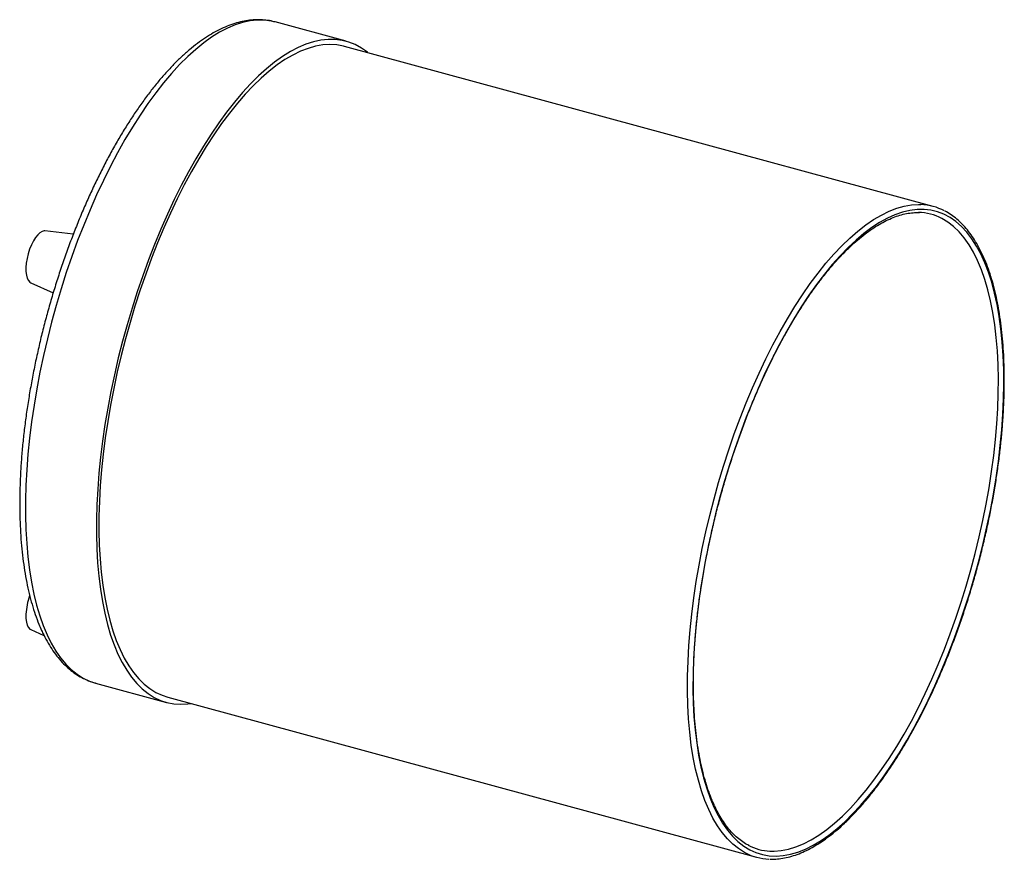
# Paper-space layout '_Trimétrica' of a CAD drawing. Header units: millimetres. Extents: x -40 to 325, y -188 to 124.
import ezdxf

# ---------------------------------------------------------------- set-up
doc = ezdxf.new("R2010")
doc.units = ezdxf.units.MM

psp = doc.layouts.new('_Trimétrica')

# ---------------------------------------------------------------- linework, layer by layer
at = {"color": 7, "linetype": 'Continuous', "lineweight": 25}
for p, q in [((54.28, 122.92), (54.17, 122.95)), ((80.57, 115.77), (54.28, 122.92)), ((298.29, 54.53), (80.05, 113.84)), ((-20.55, 44.24), (-31.12, 45.44)), ((-36.34, 26.24), (-28.01, 22.54)), ((-36.34, -102.34), (-31.43, -104.52)), ((-12.34, -122.19), (13.96, -129.34)), ((14.48, -127.41), (232.73, -186.72))]:
    psp.add_line(p, q, dxfattribs=at)
at = {"color": 8, "linetype": 'Continuous', "lineweight": 25, "flags": 128}
for points in [[(54.17, 122.95), (52.84, 123.25), (50.29, 123.59), (47.66, 123.61), (44.97, 123.32), (42.22, 122.73), (39.41, 121.82), (36.56, 120.61), (33.67, 119.09), (30.74, 117.27), (27.79, 115.16), (24.82, 112.76), (21.85, 110.07), (18.87, 107.11), (15.9, 103.87), (12.94, 100.38), (9.99, 96.63), (7.08, 92.64), (4.2, 88.42), (1.37, 83.97), (-1.42, 79.31), (-4.15, 74.45), (-6.81, 69.41), (-9.41, 64.19), (-11.93, 58.81), (-14.36, 53.29), (-16.71, 47.62), (-18.96, 41.84), (-21.11, 35.96), (-23.15, 29.98), (-25.09, 23.93), (-26.9, 17.82), (-28.6, 11.67), (-30.17, 5.49), (-31.61, -0.71), (-32.92, -6.9), (-34.09, -13.07), (-35.12, -19.21), (-36.01, -25.3), (-36.76, -31.33), (-37.36, -37.27), (-37.82, -43.13), (-38.12, -48.87), (-38.28, -54.48), (-38.29, -59.96), (-38.14, -65.29), (-37.85, -70.45), (-37.41, -75.43), (-36.82, -80.22), (-36.09, -84.8), (-35.21, -89.17), (-34.19, -93.32), (-33.03, -97.23), (-31.73, -100.89), (-30.3, -104.29)], [(215.05, -169.11), (213.63, -165.73), (212.34, -162.09), (211.2, -158.21), (210.19, -154.09), (209.32, -149.74), (208.6, -145.18), (208.02, -140.42), (207.59, -135.47), (207.31, -130.34), (207.18, -125.04), (207.2, -119.6), (207.37, -114.01), (207.69, -108.3), (208.16, -102.49), (208.77, -96.58), (209.53, -90.59), (210.43, -84.54), (211.48, -78.44), (212.66, -72.31), (213.98, -66.17), (215.43, -60.02), (217.01, -53.89), (218.72, -47.79), (220.54, -41.74), (222.48, -35.75), (224.53, -29.84), (226.69, -24.02), (228.94, -18.31), (231.29, -12.72), (233.73, -7.27), (236.25, -1.97), (238.84, 3.16), (241.5, 8.12), (244.22, 12.88), (247, 17.45), (249.83, 21.8), (252.69, 25.92), (255.59, 29.81), (258.52, 33.45), (261.46, 36.84), (264.41, 39.96), (267.37, 42.81), (270.32, 45.38), (273.26, 47.66), (276.18, 49.65), (279.07, 51.35), (281.92, 52.74), (284.74, 53.83), (287.5, 54.61), (290.21, 55.08), (292.86, 55.24), (293.71, 55.22)], [(237.77, -184.5), (239.28, -184.52), (241.92, -184.3), (244.62, -183.77), (247.37, -182.93), (250.17, -181.78), (253.02, -180.32), (255.89, -178.56), (258.79, -176.5), (261.71, -174.15), (264.64, -171.51), (267.57, -168.59), (270.5, -165.4), (273.41, -161.95), (276.31, -158.24), (279.17, -154.29), (282, -150.1), (284.78, -145.69), (287.51, -141.07), (290.19, -136.26), (292.8, -131.25), (295.33, -126.07), (297.79, -120.74), (300.16, -115.26), (302.44, -109.64), (304.62, -103.92), (306.7, -98.09), (308.67, -92.18), (310.52, -86.2), (312.26, -80.16), (313.87, -74.09), (315.35, -68), (316.7, -61.9), (317.92, -55.81), (319, -49.75), (319.93, -43.74), (320.72, -37.78), (321.36, -31.9), (321.86, -26.11), (322.2, -20.42), (322.4, -14.86), (322.44, -9.43), (322.34, -4.15), (322.08, 0.96), (321.67, 5.9), (321.12, 10.64), (320.41, 15.18), (319.57, 19.51), (318.57, 23.61), (317.44, 27.47), (316.17, 31.08), (314.76, 34.44), (313.23, 37.52), (311.57, 40.34), (309.78, 42.87), (307.88, 45.11), (305.87, 47.06), (303.75, 48.71), (301.52, 50.05), (301.48, 50.07)], [(-30.3, -104.29), (-28.74, -107.43), (-27.06, -110.3), (-25.25, -112.89), (-23.33, -115.19), (-21.3, -117.21), (-19.16, -118.92), (-16.91, -120.33), (-14.58, -121.44), (-12.34, -122.19)], [(228.65, -185.12), (228.35, -184.96), (226.12, -183.58), (223.99, -181.89), (221.97, -179.9), (220.06, -177.63), (218.27, -175.06), (216.59, -172.22), (215.05, -169.11)]]:
    psp.add_lwpolyline(points, dxfattribs=at)
at = {"color": 7, "linetype": 'Continuous', "lineweight": 25, "flags": 128}
for points in [[(88.71, 111.49), (88.47, 111.68), (86.28, 113.24), (83.99, 114.51), (81.61, 115.46), (79.14, 116.11), (76.59, 116.44), (73.96, 116.47), (71.27, 116.18), (68.51, 115.58), (65.71, 114.67), (62.85, 113.46), (59.96, 111.94), (57.04, 110.12), (54.09, 108.01), (51.12, 105.61), (48.14, 102.92), (45.16, 99.96), (42.19, 96.73), (39.23, 93.23), (36.29, 89.48), (33.38, 85.49), (30.5, 81.27), (27.66, 76.82), (24.88, 72.17), (22.15, 67.31), (19.48, 62.26), (16.89, 57.05), (14.37, 51.67), (11.93, 46.14), (9.59, 40.48), (7.34, 34.7), (5.19, 28.81), (3.14, 22.84), (1.21, 16.79), (-0.61, 10.68), (-2.3, 4.52), (-3.87, -1.66), (-5.31, -7.85), (-6.62, -14.05), (-7.79, -20.22), (-8.83, -26.36), (-9.72, -32.45), (-10.47, -38.48), (-11.07, -44.42), (-11.52, -50.27), (-11.83, -56.01), (-11.98, -61.63), (-11.99, -67.11), (-11.85, -72.43), (-11.56, -77.59), (-11.11, -82.57), (-10.53, -87.36), (-9.79, -91.95), (-8.91, -96.32), (-7.89, -100.46), (-6.73, -104.37), (-5.44, -108.03), (-4.01, -111.44)], [(80.05, 113.84), (79.68, 113.94), (77.19, 114.4), (74.61, 114.55), (71.97, 114.39), (69.26, 113.92), (66.49, 113.14), (63.68, 112.05), (60.82, 110.66), (57.93, 108.97), (55.01, 106.98), (52.07, 104.69), (49.12, 102.12), (46.17, 99.27), (43.21, 96.15), (40.27, 92.76), (37.35, 89.12), (34.45, 85.24), (31.58, 81.11), (28.76, 76.76), (25.98, 72.2), (23.25, 67.43), (20.59, 62.48), (18, 57.34), (15.48, 52.04), (13.04, 46.59), (10.69, 41), (8.44, 35.29), (6.28, 29.47), (4.23, 23.56), (2.29, 17.57), (0.47, 11.52), (-1.24, 5.42), (-2.81, -0.71), (-4.27, -6.85), (-5.58, -13), (-6.77, -19.13), (-7.81, -25.22), (-8.72, -31.28), (-9.48, -37.26), (-10.09, -43.17), (-10.56, -48.99), (-10.87, -54.7), (-11.04, -60.28), (-11.06, -65.73), (-10.93, -71.02), (-10.65, -76.15), (-10.22, -81.11), (-9.65, -85.87), (-8.93, -90.43), (-8.06, -94.77), (-7.05, -98.89), (-5.9, -102.77), (-4.62, -106.41), (-3.2, -109.79)], [(216.98, -168.23), (218.52, -171.33), (220.19, -174.16), (221.98, -176.71), (223.88, -178.97), (225.9, -180.93), (228.03, -182.6), (230.25, -183.97), (232.57, -185.02), (234.98, -185.77), (237.48, -186.21), (240.05, -186.34), (242.69, -186.15), (245.39, -185.65), (248.15, -184.84), (250.96, -183.72), (253.81, -182.29), (256.7, -180.57), (259.61, -178.54), (262.54, -176.22), (265.48, -173.62), (268.42, -170.73), (271.36, -167.58), (274.29, -164.16), (277.2, -160.48), (280.08, -156.56), (282.93, -152.41), (285.73, -148.03), (288.49, -143.44), (291.19, -138.65), (293.82, -133.66), (296.39, -128.51), (298.87, -123.19), (301.28, -117.72), (303.59, -112.12), (305.81, -106.4), (307.93, -100.58), (309.94, -94.67), (311.84, -88.68), (313.62, -82.64), (315.28, -76.55), (316.81, -70.44), (318.21, -64.32), (319.48, -58.2), (320.61, -52.1), (321.6, -46.05), (322.44, -40.04), (323.14, -34.1), (323.7, -28.25), (324.11, -22.5), (324.36, -16.86), (324.47, -11.35), (324.43, -5.99), (324.23, -0.78), (323.89, 4.25), (323.4, 9.1), (322.76, 13.76), (321.97, 18.2), (321.04, 22.42), (319.97, 26.41), (318.76, 30.16), (317.42, 33.66), (315.94, 36.9), (314.34, 39.86), (312.61, 42.55), (310.76, 44.96), (308.8, 47.07), (306.72, 48.89), (304.55, 50.4), (302.27, 51.62), (299.91, 52.52), (297.45, 53.11), (294.92, 53.4), (292.31, 53.36), (289.64, 53.02), (286.91, 52.36), (284.12, 51.4), (281.29, 50.13), (278.42, 48.55), (275.53, 46.67), (272.61, 44.5), (269.67, 42.04), (266.73, 39.29), (263.78, 36.27), (260.85, 32.98), (257.93, 29.44), (255.03, 25.64), (252.17, 21.6), (249.34, 17.33), (246.56, 12.84), (243.83, 8.15), (241.16, 3.26), (238.56, -1.81), (236.03, -7.05), (233.59, -12.44), (231.23, -17.98), (228.96, -23.64), (226.79, -29.41), (224.73, -35.28), (222.77, -41.23), (220.93, -47.25), (219.21, -53.32), (217.62, -59.42), (216.15, -65.54), (214.81, -71.66), (213.62, -77.77), (212.56, -83.85), (211.64, -89.88), (210.86, -95.85), (210.23, -101.75), (209.75, -107.55), (209.42, -113.25), (209.24, -118.83), (209.21, -124.26), (209.33, -129.55), (209.59, -134.67), (210.01, -139.62), (210.58, -144.37), (211.29, -148.92), (212.15, -153.26), (213.15, -157.37), (214.29, -161.24), (215.57, -164.86), (216.98, -168.23)], [(-31.12, 45.44), (-31.35, 45.45), (-32.12, 45.28), (-32.94, 44.8), (-33.77, 44.03), (-34.6, 43), (-35.38, 41.73), (-36.11, 40.27), (-36.76, 38.67), (-37.3, 36.98), (-37.71, 35.24), (-37.99, 33.53), (-38.13, 31.88)], [(-38.13, 31.88), (-38.12, 30.36), (-37.96, 29.02), (-37.65, 27.89), (-37.21, 27.01), (-36.65, 26.42), (-36.34, 26.24)], [(-38.13, -96.69), (-38.12, -98.21), (-37.96, -99.56), (-37.65, -100.69), (-37.21, -101.56), (-36.65, -102.15), (-36.34, -102.34)], [(-4.01, -111.44), (-2.45, -114.58), (-0.77, -117.45), (1.04, -120.04), (2.96, -122.34), (5, -124.35), (7.14, -126.07), (9.38, -127.48), (11.72, -128.59), (14.15, -129.39), (16.66, -129.88), (19.25, -130.06), (21.91, -129.93), (23.15, -129.76)], [(-3.2, -109.79), (-1.65, -112.91), (0.02, -115.75), (1.81, -118.31), (3.72, -120.59), (5.75, -122.57), (7.87, -124.26), (10.1, -125.65), (12.43, -126.73), (14.48, -127.41)]]:
    psp.add_lwpolyline(points, dxfattribs=at)
at = {"color": 7, "linetype": 'Continuous', "lineweight": 25}
for centre, radius, start, end in [((292.98, 34.97), 20.27, 61.9568, 87.9365), ((292.31, 32.53), 19.79, 62.4087, 88.3893), ((-14.78, -97.88), 23.38, 159.9333, 177.0916), ((238.7, -164.75), 19.76, 242.8516, 267.3089), ((238.04, -167.17), 20.27, 242.3921, 268.1234)]:
    psp.add_arc(centre, radius, start, end, dxfattribs=at)
for points, knots in [([(54.15, 122.92), (53.91, 122.99), (52.83, 123.32), (50.85, 123.62), (48.21, 123.81), (45.51, 123.69), (42.77, 123.3), (39.98, 122.63), (37.14, 121.67), (34.26, 120.43), (31.35, 118.9), (28.41, 117.09), (25.47, 115.01), (22.52, 112.65), (19.58, 110.04), (16.65, 107.17), (13.74, 104.07), (10.85, 100.73), (8, 97.16), (5.18, 93.38), (2.4, 89.39), (-0.34, 85.21), (-3.02, 80.83), (-5.65, 76.28), (-8.22, 71.56), (-10.72, 66.68), (-13.15, 61.66), (-15.51, 56.49), (-17.79, 51.21), (-19.98, 45.81), (-22.08, 40.31), (-24.08, 34.72), (-25.99, 29.06), (-27.8, 23.33), (-29.5, 17.55), (-31.08, 11.74), (-32.56, 5.9), (-33.91, 0.04), (-35.15, -5.81), (-36.26, -11.64), (-37.24, -17.45), (-38.1, -23.22), (-38.83, -28.93), (-39.43, -34.58), (-39.89, -40.15), (-40.21, -45.63), (-40.4, -51.01), (-40.46, -56.28), (-40.37, -61.42), (-40.15, -66.42), (-39.79, -71.28), (-39.29, -75.98), (-38.65, -80.52), (-37.87, -84.87), (-36.95, -89.05), (-35.89, -93.03), (-34.69, -96.8), (-33.5, -100), (-32.67, -101.89), (-32.33, -102.66)], [0, 0, 0, 0, 0.00484, 0.021514, 0.038203, 0.054991, 0.071954, 0.089139, 0.106563, 0.124215, 0.142057, 0.160043, 0.178123, 0.196256, 0.214412, 0.232563, 0.250697, 0.268809, 0.286896, 0.304957, 0.322994, 0.341008, 0.359001, 0.376975, 0.394933, 0.412876, 0.430806, 0.448725, 0.466634, 0.484536, 0.502431, 0.52032, 0.538205, 0.556087, 0.573967, 0.591846, 0.609725, 0.627604, 0.645486, 0.66337, 0.681259, 0.699152, 0.717052, 0.734959, 0.752876, 0.770803, 0.788742, 0.806696, 0.824665, 0.842653, 0.860661, 0.878691, 0.896747, 0.914829, 0.93294, 0.951079, 0.969244, 0.987431, 1, 1, 1, 1]), ([(217.02, -167.25), (216.78, -166.72), (216.1, -165.19), (215.05, -162.47), (213.92, -159.03), (212.91, -155.36), (212.02, -151.48), (211.26, -147.39), (210.62, -143.12), (210.11, -138.65), (209.73, -134.02), (209.48, -129.22), (209.36, -124.27), (209.38, -119.18), (209.53, -113.97), (209.81, -108.64), (210.23, -103.21), (210.77, -97.69), (211.45, -92.1), (212.26, -86.44), (213.19, -80.74), (214.25, -75), (215.44, -69.24), (216.74, -63.47), (218.16, -57.71), (219.69, -51.97), (221.34, -46.26), (223.09, -40.6), (224.94, -35), (226.88, -29.48), (228.92, -24.04), (231.05, -18.7), (233.26, -13.48), (235.55, -8.38), (237.91, -3.42), (240.34, 1.39), (242.83, 6.05), (245.36, 10.53), (247.95, 14.82), (250.58, 18.93), (253.24, 22.83), (255.94, 26.52), (258.65, 29.99), (261.37, 33.23), (264.1, 36.24), (266.84, 39), (269.56, 41.51), (272.27, 43.77), (274.95, 45.77), (277.61, 47.51), (280.23, 48.98), (282.81, 50.19), (285.33, 51.12), (287.81, 51.8), (290.23, 52.18), (292.01, 52.33), (292.96, 52.26), (293.15, 52.25)], [0, 0, 0, 0, 0.009768, 0.028285, 0.046805, 0.065328, 0.08386, 0.1024, 0.120952, 0.139514, 0.158087, 0.176669, 0.195259, 0.213858, 0.232463, 0.251075, 0.269692, 0.288313, 0.306939, 0.325569, 0.344201, 0.362835, 0.381472, 0.40011, 0.418749, 0.437389, 0.456028, 0.474668, 0.493307, 0.511944, 0.53058, 0.549214, 0.567845, 0.586473, 0.605098, 0.623718, 0.642333, 0.660943, 0.679546, 0.698142, 0.71673, 0.735309, 0.753878, 0.772436, 0.790983, 0.809518, 0.828042, 0.846556, 0.865063, 0.883568, 0.902077, 0.920603, 0.939163, 0.957781, 0.976487, 0.995312, 1, 1, 1, 1]), ([(237.67, -187.45), (237.77, -187.46), (238.71, -187.53), (240.53, -187.42), (243.15, -187.07), (245.82, -186.42), (248.53, -185.49), (251.29, -184.28), (254.08, -182.8), (256.9, -181.04), (259.73, -179.01), (262.57, -176.72), (265.42, -174.17), (268.26, -171.37), (271.09, -168.33), (273.91, -165.05), (276.7, -161.55), (279.47, -157.83), (282.2, -153.9), (284.89, -149.76), (287.54, -145.44), (290.13, -140.93), (292.67, -136.26), (295.15, -131.42), (297.56, -126.44), (299.89, -121.31), (302.15, -116.06), (304.33, -110.7), (306.41, -105.23), (308.4, -99.67), (310.3, -94.04), (312.09, -88.35), (313.78, -82.6), (315.36, -76.81), (316.82, -71.01), (318.17, -65.19), (319.4, -59.37), (320.5, -53.57), (321.48, -47.79), (322.33, -42.06), (323.05, -36.39), (323.64, -30.78), (324.1, -25.26), (324.43, -19.82), (324.62, -14.5), (324.67, -9.29), (324.59, -4.21), (324.37, 0.73), (324.02, 5.51), (323.53, 10.14), (322.9, 14.59), (322.15, 18.85), (321.26, 22.92), (320.24, 26.79), (319.08, 30.45), (317.8, 33.89), (316.4, 37.11), (314.86, 40.08), (313.21, 42.81), (311.44, 45.29), (309.55, 47.51), (307.56, 49.46), (305.46, 51.11), (303.86, 52.2), (302.93, 52.65), (302.76, 52.73)], [0, 0, 0, 0, 0.0019329, 0.0178121, 0.0337676, 0.0498182, 0.0659659, 0.0821989, 0.0984986, 0.1148445, 0.1312187, 0.1476072, 0.1639998, 0.1803888, 0.196771, 0.2131448, 0.2295097, 0.2458657, 0.2622133, 0.278553, 0.2948856, 0.3112118, 0.3275323, 0.3438478, 0.3601589, 0.3764662, 0.3927703, 0.4090716, 0.4253707, 0.4416678, 0.4579636, 0.4742583, 0.4905523, 0.5068459, 0.5231396, 0.5394335, 0.5557281, 0.5720236, 0.5883205, 0.6046192, 0.62092, 0.6372234, 0.6535299, 0.66984, 0.6861544, 0.7024735, 0.7187981, 0.7351289, 0.7514666, 0.767812, 0.784166, 0.8005292, 0.8169021, 0.8332849, 0.8496772, 0.8660777, 0.8824833, 0.8988869, 0.9152783, 0.9316436, 0.9479644, 0.9642195, 0.9803884, 0.9964577, 1, 1, 1, 1]), ([(-32.33, -102.66), (-32.06, -103.23), (-31.29, -104.88), (-29.9, -107.44), (-28.12, -110.25), (-26.21, -112.8), (-24.17, -115.08), (-22.02, -117.08), (-19.77, -118.79), (-17.42, -120.22), (-14.99, -121.33), (-13.21, -122), (-12.22, -122.21), (-12.09, -122.24)], [0, 0, 0, 0, 0.05591, 0.162602, 0.269051, 0.37492, 0.479899, 0.583685, 0.686053, 0.786938, 0.886479, 0.985011, 1, 1, 1, 1]), ([(229.93, -182.4), (229.68, -182.28), (228.73, -181.84), (227.17, -180.77), (225.24, -179.22), (223.42, -177.39), (221.69, -175.3), (220.06, -172.96), (218.56, -170.41), (217.57, -168.45), (217.08, -167.38), (217.02, -167.25)], [0, 0, 0, 0, 0.048936, 0.185742, 0.321562, 0.456361, 0.590289, 0.723568, 0.856414, 0.981847, 1, 1, 1, 1])]:
    psp.add_open_spline(points, degree=3, knots=knots, dxfattribs=at)

doc.saveas('drawing.dxf')
